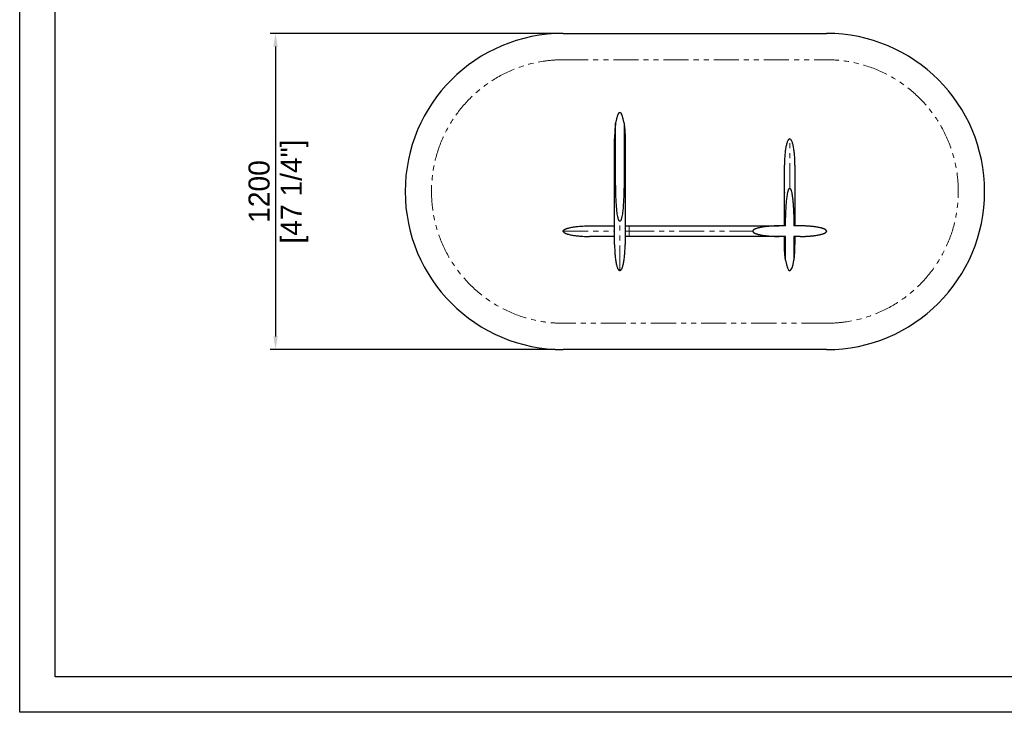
# Model space of a CAD drawing. Header units: millimetres. Extents: x -2064 to 15610, y -1415 to 32635.
# Tile 13 of 61: x -700 to 3038, y 9866 to 12494. Entities that reach past the tile are written whole.
import ezdxf

# ---------------------------------------------------------------- set-up
doc = ezdxf.new("R2010")
doc.units = ezdxf.units.MM
doc.header["$LTSCALE"] = 15
doc.header["$PDSIZE"] = -1
doc.linetypes.add('SLD-Phantom', pattern=[12.7, 6.35, -1.27, 1.27, -1.27, 1.27, -1.27])
doc.linetypes.add('SLD-Solid', pattern=[0])
doc.layers.get('Defpoints').update_dxf_attribs({"color": 124})
doc.layers.add('QUOTE', color=8, linetype='Continuous')
doc.styles.get("Standard").update_dxf_attribs({"font": 'GOTHIC.TTF'})
doc.dimstyles.new('PRODOTTI', dxfattribs={"dimtxt": 80, "dimasz": 50, "dimexe": 20, "dimexo": 30, "dimgap": 20, "dimtad": 1, "dimdec": 1, "dimzin": 12, "dimtxsty": 'Standard', "dimcen": 4, "dimclrd": 252, "dimclre": 252, "dimclrt": 252, "dimadec": 0, "dimazin": 3, "dimtfac": 1, "dimtdec": 1, "dimtmove": 0, "dimatfit": 3, "dimfxl": 1, "dimtfillclr": 134, "dimarcsym": 0})

# ---------------------------------------------------------------- blocks, each defined once
blk = doc.blocks.new('A$C30055418')
at = {"color": 8, "linetype": 'SLD-Solid', "lineweight": 25}
for p, q in [((199, 350), (199, 560)), ((231, 560), (231, 350)), ((195, 350), (195, 500)), ((235, 500), (235, 350)), ((100, 170), (195, 170)), ((235, 170), (250, 170)), ((844.1, 170), (820, 170)), ((900, 170), (875.9, 170)), ((195, 130), (100, 130)), ((250, 130), (235, 130)), ((844, 130), (820, 130)), ((840, 100), (840, 130)), ((844, 40), (844, 130)), ((900, 130), (876, 130)), ((876, 130), (876, 40)), ((880, 130), (880, 100))]:
    blk.add_line(p, q, dxfattribs=at)
at = {"color": 8, "linetype": 'SLD-Phantom', "lineweight": 18}
for p, q in [((0, 150), (195, 150)), ((235, 150), (250, 150))]:
    blk.add_line(p, q, dxfattribs=at)
at = {"color": 8, "linetype": 'SLD-Solid', "lineweight": 25}
for centre, major_axis in [((215, 500), (0, -100)), ((860, 100), (0, 100))]:
    blk.add_ellipse(centre, major_axis=major_axis, ratio=0.2, start_param=2.214297, end_param=4.068888, dxfattribs=at)
for points, knots in [([(199, 560), (198.3, 555), (197.6, 550), (196.6, 540), (196.2, 535), (195.6, 525), (195.4, 520), (195.2, 512.5), (195.1, 510), (195, 506.3), (195, 505), (195, 503.1), (195, 502.2), (195, 501.3), (195, 500.6), (195, 500.3), (195, 500)], [0, 0, 0, 0, 0.25, 0.25, 0.5, 0.5, 0.75, 0.75, 0.875, 0.875, 0.9375, 0.9375, 0.96875, 0.984375, 0.984375, 1, 1, 1, 1]), ([(231, 560), (231.7, 555), (232.4, 550), (233.4, 540), (233.8, 535), (234.4, 525), (234.6, 520), (234.8, 512.5), (234.9, 510), (235, 506.3), (235, 505), (235, 503.1), (235, 502.2), (235, 501.3), (235, 500.6), (235, 500.3), (235, 500)], [0, 0, 0, 0, 0.25, 0.25, 0.5, 0.5, 0.75, 0.75, 0.875, 0.875, 0.9375, 0.9375, 0.96875, 0.984375, 0.984375, 1, 1, 1, 1]), ([(860, 500), (858.8, 500), (857.6, 499.5), (855.7, 497.8), (855.1, 497), (853.9, 495.2), (853.3, 494.2), (852, 491.8), (851.4, 490.4), (850.2, 487.3), (849.6, 485.6), (848.5, 481.8), (847.9, 479.8), (846.9, 475.5), (846.3, 473.2), (844.9, 465.8), (844, 460.4), (842.5, 449), (841.9, 443), (840.9, 430.7), (840.6, 424.4), (840.1, 412), (840, 405.9), (840, 400)], [0, 0, 0, 0, 0.125, 0.125, 0.1875, 0.1875, 0.25, 0.25, 0.3125, 0.3125, 0.375, 0.375, 0.4375, 0.4375, 0.5, 0.5, 0.625, 0.625, 0.75, 0.75, 0.875, 0.875, 1, 1, 1, 1]), ([(880, 400), (880, 405.9), (879.9, 412), (879.4, 424.4), (879.1, 430.7), (878.1, 443), (877.5, 449), (876, 460.4), (875.1, 465.8), (873.7, 473.2), (873.1, 475.5), (872.1, 479.8), (871.5, 481.8), (870.4, 485.6), (869.8, 487.3), (868.6, 490.4), (868, 491.8), (866.7, 494.2), (866.1, 495.2), (864.9, 497), (864.3, 497.8), (862.4, 499.5), (861.2, 500), (860, 500)], [0, 0, 0, 0, 0.125, 0.125, 0.25, 0.25, 0.375, 0.375, 0.5, 0.5, 0.5625, 0.5625, 0.625, 0.625, 0.6875, 0.6875, 0.75, 0.75, 0.8125, 0.8125, 0.875, 0.875, 1, 1, 1, 1]), ([(840, 170), (840, 170.5), (840, 171.6), (840, 173.2), (840, 174.8), (840, 176.4), (840, 178), (840, 179.6), (840, 181.2), (840, 182.8), (840, 184.4), (840, 186), (840, 187.6), (840, 189.2), (840, 190.8), (840, 192.4), (840, 194), (840, 195.6), (840, 197.2), (840, 202.3), (840, 210.8), (840, 222.6), (840, 234.3), (840, 245.7), (840, 256.9), (840, 267.9), (840, 278.5), (840, 292.4), (840, 308.9), (840, 327.1), (840, 343.6), (840, 355.7), (840, 364.5), (840, 370.6), (840, 376.1), (840, 381.1), (840, 385.5), (840, 389.3), (840, 392.6), (840, 394.6), (840, 395.8), (840, 396.3), (840, 396.8), (840, 397.3), (840, 397.7), (840, 398.1), (840, 398.5), (840, 398.8), (840, 399.1), (840, 399.3), (840, 399.5), (840, 399.7), (840, 399.8), (840, 399.9), (840, 400), (840, 400), (840, 400)], [0, 0, 0, 0, 0.004321, 0.008642, 0.012964, 0.017287, 0.021611, 0.025937, 0.030264, 0.034592, 0.038923, 0.043255, 0.04759, 0.051927, 0.056266, 0.060608, 0.064954, 0.069302, 0.073654, 0.078009, 0.111053, 0.143968, 0.176832, 0.209726, 0.242616, 0.27548, 0.308398, 0.34145, 0.407395, 0.473133, 0.538868, 0.604817, 0.637865, 0.670782, 0.703647, 0.736541, 0.769431, 0.802295, 0.835211, 0.868258, 0.876538, 0.884805, 0.893062, 0.90131, 0.909549, 0.917781, 0.926008, 0.934231, 0.94245, 0.950667, 0.958884, 0.967101, 0.97532, 0.983542, 0.991768, 1, 1, 1, 1]), ([(880, 400), (880, 400), (880, 400), (880, 400), (880, 400), (880, 399.9), (880, 399.9), (880, 399.8), (880, 399.8), (880, 399.7), (880, 399.6), (880, 399.5), (880, 399.4), (880, 399.3), (880, 399.2), (880, 399), (880, 398.9), (880, 398.7), (880, 398.6), (880, 398.4), (880, 398.2), (880, 398), (880, 397.8), (880, 397.6), (880, 397.3), (880, 397.1), (880, 396.9), (880, 396.6), (880, 396.3), (880, 396.1), (880, 395.8), (880, 395.5), (880, 394.5), (880, 392.6), (880, 389.3), (880, 385.5), (880, 381.1), (880, 376.1), (880, 370.6), (880, 364.5), (880, 355.7), (880, 343.6), (880, 327.1), (880, 308.9), (880, 292.4), (880, 278.5), (880, 267.9), (880, 256.9), (880, 245.7), (880, 234.3), (880, 222.6), (880, 210.8), (880, 201.8), (880, 195.9), (880, 193), (880, 190.2), (880, 187.3), (880, 184.4), (880, 181.5), (880, 178.7), (880, 175.8), (880, 172.9), (880, 171), (880, 170)], [0, 0, 0, 0, 0.004249, 0.008497, 0.012743, 0.016988, 0.021232, 0.025475, 0.029717, 0.033958, 0.038199, 0.04244, 0.046681, 0.050922, 0.055163, 0.059404, 0.063646, 0.067889, 0.072133, 0.076378, 0.080624, 0.084872, 0.089121, 0.093373, 0.097626, 0.101881, 0.106139, 0.110399, 0.114661, 0.118927, 0.123196, 0.127467, 0.131742, 0.164787, 0.197702, 0.230566, 0.26346, 0.29635, 0.329214, 0.362132, 0.395183, 0.461129, 0.526867, 0.592601, 0.658551, 0.691599, 0.724516, 0.757381, 0.790274, 0.823165, 0.856028, 0.888944, 0.921992, 0.929828, 0.937654, 0.94547, 0.953277, 0.961077, 0.96887, 0.976658, 0.984442, 0.992222, 1, 1, 1, 1]), ([(195, 100), (195, 100), (195, 100), (195, 100), (195, 100), (195, 100.1), (195, 100.1), (195, 100.2), (195, 100.2), (195, 100.3), (195, 100.4), (195, 100.5), (195, 100.6), (195, 100.7), (195, 100.8), (195, 101), (195, 101.1), (195, 101.3), (195, 101.4), (195, 101.6), (195, 101.8), (195, 102), (195, 102.2), (195, 102.4), (195, 102.7), (195, 102.9), (195, 103.1), (195, 103.4), (195, 103.7), (195, 103.9), (195, 104.2), (195, 104.5), (195, 105.5), (195, 107.4), (195, 110.7), (195, 114.5), (195, 118.9), (195, 123.9), (195, 129.4), (195, 135.5), (195, 144.2), (195, 156.4), (195, 172.9), (195, 191.1), (195, 207.6), (195, 221.5), (195, 232.1), (195, 243.1), (195, 254.3), (195, 265.7), (195, 277.4), (195, 289.2), (195, 298.2), (195, 304.3), (195, 307.3), (195, 310.3), (195, 313.4), (195, 316.4), (195, 319.4), (195, 322.5), (195, 325.5), (195, 328.6), (195, 331.6), (195, 334.7), (195, 337.7), (195, 340.8), (195, 343.9), (195, 346.9), (195, 349), (195, 350)], [0, 0, 0, 0, 0.004033, 0.008064, 0.012093, 0.016122, 0.020149, 0.024176, 0.028201, 0.032227, 0.036251, 0.040276, 0.0443, 0.048325, 0.05235, 0.056375, 0.060401, 0.064427, 0.068455, 0.072483, 0.076513, 0.080544, 0.084577, 0.088611, 0.092647, 0.096686, 0.100726, 0.104769, 0.108814, 0.112863, 0.116913, 0.120967, 0.125024, 0.156384, 0.18762, 0.218809, 0.250025, 0.281238, 0.312426, 0.343666, 0.375032, 0.437614, 0.5, 0.562383, 0.624969, 0.656332, 0.68757, 0.71876, 0.749975, 0.781189, 0.812377, 0.843614, 0.874976, 0.882833, 0.890679, 0.898515, 0.906342, 0.914161, 0.921974, 0.929781, 0.937584, 0.945385, 0.953183, 0.96098, 0.968778, 0.976578, 0.984381, 0.992188, 1, 1, 1, 1]), ([(215, 187.5), (214.8, 187.5), (214.6, 187.6), (214.1, 187.7), (214, 187.8), (213.6, 188.1), (213.4, 188.2), (213.1, 188.5), (213, 188.7), (212.5, 189.2), (212.3, 189.5), (211.8, 190.3), (211.6, 190.7), (211, 191.8), (210.7, 192.6), (210.1, 194.2), (209.8, 195), (209, 197.5), (208.6, 199.2), (207.8, 202.5), (207.4, 204.2), (206.4, 209.3), (205.9, 212.7), (204.9, 219.5), (204.5, 222.9), (203.7, 229.8), (203.3, 233.2), (202.7, 240), (202.4, 243.5), (201.7, 253.8), (201.2, 260.6), (200.5, 274.3), (200.2, 281.2), (199.8, 295), (199.6, 301.8), (199.1, 322.5), (199, 336.2), (199, 350)], [0, 0, 0, 0, 0.003906, 0.003906, 0.007813, 0.007813, 0.011719, 0.011719, 0.015625, 0.015625, 0.023438, 0.023438, 0.03125, 0.03125, 0.046875, 0.046875, 0.0625, 0.0625, 0.09375, 0.09375, 0.125, 0.125, 0.1875, 0.1875, 0.25, 0.25, 0.3125, 0.3125, 0.375, 0.375, 0.5, 0.5, 0.625, 0.625, 0.75, 0.75, 1, 1, 1, 1]), ([(231, 350), (231, 336.2), (230.9, 322.5), (230.4, 301.8), (230.2, 294.9), (229.8, 281.2), (229.5, 274.3), (228.8, 260.6), (228.3, 253.7), (227.6, 243.4), (227.3, 240), (226.7, 233.1), (226.3, 229.7), (225.5, 222.8), (225.1, 219.4), (224.1, 212.6), (223.6, 209.2), (222.6, 204.1), (222.2, 202.4), (221.4, 199.1), (220.9, 197.4), (220.2, 195), (219.9, 194.2), (219.3, 192.5), (218.9, 191.8), (218.4, 190.6), (218.1, 190.2), (217.7, 189.5), (217.4, 189.1), (216.9, 188.5), (216.6, 188.2), (216, 187.8), (215.8, 187.7), (215.4, 187.6), (215.2, 187.5), (215, 187.5)], [0, 0, 0, 0, 0.25, 0.25, 0.375, 0.375, 0.5, 0.5, 0.625, 0.625, 0.6875, 0.6875, 0.75, 0.75, 0.8125, 0.8125, 0.875, 0.875, 0.90625, 0.90625, 0.9375, 0.9375, 0.953125, 0.953125, 0.96875, 0.96875, 0.976563, 0.976563, 0.984375, 0.984375, 0.992188, 0.992188, 0.996094, 0.996094, 1, 1, 1, 1]), ([(235, 350), (235, 349.5), (235, 348.4), (235, 346.8), (235, 345.3), (235, 343.7), (235, 342.1), (235, 340.5), (235, 338.9), (235, 337.4), (235, 335.8), (235, 334.2), (235, 332.6), (235, 331), (235, 329.5), (235, 327.9), (235, 326.3), (235, 324.7), (235, 323.2), (235, 321.6), (235, 320), (235, 318.5), (235, 316.9), (235, 315.3), (235, 313.8), (235, 312.2), (235, 310.6), (235, 309.1), (235, 307.5), (235, 305.9), (235, 304.4), (235, 302.8), (235, 297.7), (235, 289.2), (235, 277.4), (235, 265.7), (235, 254.3), (235, 243.1), (235, 232.1), (235, 221.5), (235, 207.6), (235, 191.1), (235, 172.9), (235, 156.4), (235, 144.2), (235, 135.5), (235, 129.4), (235, 123.9), (235, 118.9), (235, 114.5), (235, 110.7), (235, 107.4), (235, 105.4), (235, 104.2), (235, 103.7), (235, 103.2), (235, 102.7), (235, 102.3), (235, 101.9), (235, 101.5), (235, 101.2), (235, 100.9), (235, 100.7), (235, 100.5), (235, 100.3), (235, 100.2), (235, 100.1), (235, 100), (235, 100), (235, 100)], [0, 0, 0, 0, 0.004033, 0.008064, 0.012093, 0.016122, 0.020149, 0.024176, 0.028201, 0.032227, 0.036251, 0.040276, 0.0443, 0.048325, 0.05235, 0.056375, 0.060401, 0.064427, 0.068455, 0.072483, 0.076513, 0.080544, 0.084577, 0.088611, 0.092647, 0.096686, 0.100726, 0.104769, 0.108814, 0.112863, 0.116913, 0.120967, 0.125024, 0.156384, 0.18762, 0.218809, 0.250025, 0.281238, 0.312426, 0.343666, 0.375032, 0.437614, 0.5, 0.562383, 0.624969, 0.656332, 0.68757, 0.71876, 0.749975, 0.781189, 0.812377, 0.843614, 0.874976, 0.882833, 0.890679, 0.898515, 0.906342, 0.914161, 0.921974, 0.929781, 0.937584, 0.945385, 0.953183, 0.96098, 0.968778, 0.976578, 0.984381, 0.992188, 1, 1, 1, 1]), ([(844.1, 170), (844.2, 182.1), (844.4, 194.2), (845, 212.3), (845.2, 218.4), (845.8, 230.5), (846.1, 236.5), (846.8, 248.6), (847.3, 254.6), (848, 263.7), (848.3, 266.7), (849, 272.7), (849.3, 275.7), (850.1, 281.7), (850.5, 284.7), (851.4, 290.7), (852, 293.7), (852.9, 298.1), (853.3, 299.6), (854, 302.5), (854.5, 304), (855.2, 306.1), (855.5, 306.8), (856.1, 308.2), (856.4, 308.9), (856.9, 309.9), (857.1, 310.2), (857.6, 310.8), (857.8, 311.1), (858.3, 311.7), (858.6, 312), (859.1, 312.2), (859.3, 312.3), (859.6, 312.4), (859.8, 312.5), (860, 312.5)], [0, 0, 0, 0, 0.25, 0.25, 0.375, 0.375, 0.5, 0.5, 0.625, 0.625, 0.6875, 0.6875, 0.75, 0.75, 0.8125, 0.8125, 0.875, 0.875, 0.90625, 0.90625, 0.9375, 0.9375, 0.953125, 0.953125, 0.96875, 0.96875, 0.976563, 0.976563, 0.984375, 0.984375, 0.992188, 0.992188, 0.996094, 0.996094, 1, 1, 1, 1]), ([(860, 312.5), (860.2, 312.5), (860.4, 312.4), (860.8, 312.3), (860.9, 312.2), (861.3, 312), (861.4, 311.9), (861.7, 311.7), (861.8, 311.5), (862.2, 311.1), (862.5, 310.8), (862.9, 310.2), (863.1, 309.8), (863.7, 308.8), (864, 308.2), (864.6, 306.8), (864.8, 306), (865.6, 303.9), (866, 302.4), (866.7, 299.5), (867.1, 298), (868, 293.6), (868.6, 290.6), (869.5, 284.6), (869.9, 281.6), (870.7, 275.6), (871.1, 272.6), (871.7, 266.6), (872, 263.6), (872.8, 254.6), (873.2, 248.5), (873.9, 236.5), (874.2, 230.4), (874.8, 218.4), (875, 212.3), (875.6, 194.2), (875.8, 182.1), (875.9, 170)], [0, 0, 0, 0, 0.003906, 0.003906, 0.007813, 0.007813, 0.011719, 0.011719, 0.015625, 0.015625, 0.023438, 0.023438, 0.03125, 0.03125, 0.046875, 0.046875, 0.0625, 0.0625, 0.09375, 0.09375, 0.125, 0.125, 0.1875, 0.1875, 0.25, 0.25, 0.3125, 0.3125, 0.375, 0.375, 0.5, 0.5, 0.625, 0.625, 0.75, 0.75, 1, 1, 1, 1]), ([(0, 150), (0, 150.4), (0.1, 150.8), (0.3, 151.5), (0.4, 151.8), (0.6, 152.3), (0.7, 152.4), (0.9, 152.7), (1, 152.8), (1.3, 153.2), (1.5, 153.5), (1.9, 153.9), (2.2, 154.2), (2.6, 154.6), (2.9, 154.8), (3.6, 155.3), (4.1, 155.6), (5.5, 156.6), (6.5, 157.1), (8, 157.9), (8.6, 158.1), (9.6, 158.5), (10.1, 158.8), (11.6, 159.4), (12.7, 159.8), (14.8, 160.5), (15.8, 160.8), (18.9, 161.7), (21, 162.3), (25.3, 163.3), (27.4, 163.8), (31.6, 164.6), (33.7, 165), (40.1, 166.1), (44.4, 166.7), (52.9, 167.7), (57.2, 168.1), (65.7, 168.8), (70, 169.1), (78.6, 169.6), (82.9, 169.7), (89.3, 169.9), (91.4, 169.9), (94.6, 170), (96.3, 170), (98.1, 170), (98.9, 170), (99.5, 170), (99.7, 170), (100, 170)], [0, 0, 0, 0, 0.007812, 0.007812, 0.015625, 0.015625, 0.019531, 0.019531, 0.023437, 0.023437, 0.03125, 0.03125, 0.039062, 0.039062, 0.046875, 0.046875, 0.0625, 0.0625, 0.09375, 0.09375, 0.109375, 0.109375, 0.125, 0.125, 0.15625, 0.15625, 0.1875, 0.1875, 0.25, 0.25, 0.3125, 0.3125, 0.375, 0.375, 0.5, 0.5, 0.625, 0.625, 0.75, 0.75, 0.875, 0.875, 0.9375, 0.9375, 0.96875, 0.984375, 0.992187, 0.992187, 1, 1, 1, 1]), ([(0, 150), (0, 149.6), (0.1, 149.2), (0.3, 148.5), (0.4, 148.2), (0.6, 147.7), (0.7, 147.6), (0.9, 147.3), (1, 147.2), (1.3, 146.8), (1.5, 146.5), (1.9, 146.1), (2.2, 145.9), (2.6, 145.4), (2.8, 145.3), (3.6, 144.7), (4, 144.4), (5.5, 143.4), (6.5, 142.9), (8.5, 141.9), (9.5, 141.5), (11.6, 140.6), (12.6, 140.3), (14.7, 139.5), (15.8, 139.2), (18.9, 138.3), (21, 137.7), (25.2, 136.7), (27.4, 136.2), (31.6, 135.4), (33.7, 135), (40.1, 133.9), (44.4, 133.4), (52.9, 132.3), (57.2, 131.9), (65.7, 131.2), (70, 130.9), (78.6, 130.4), (82.9, 130.3), (89.3, 130.1), (91.4, 130.1), (94.6, 130), (96.3, 130), (98.1, 130), (98.9, 130), (99.5, 130), (99.7, 130), (100, 130)], [0, 0, 0, 0, 0.007813, 0.007813, 0.015625, 0.015625, 0.019531, 0.019531, 0.023438, 0.023438, 0.03125, 0.03125, 0.039063, 0.039063, 0.046875, 0.046875, 0.0625, 0.0625, 0.09375, 0.09375, 0.125, 0.125, 0.15625, 0.15625, 0.1875, 0.1875, 0.25, 0.25, 0.3125, 0.3125, 0.375, 0.375, 0.5, 0.5, 0.625, 0.625, 0.75, 0.75, 0.875, 0.875, 0.9375, 0.9375, 0.96875, 0.984375, 0.992188, 0.992188, 1, 1, 1, 1]), ([(250, 170), (250.8, 170), (252.4, 170), (254.9, 170), (257.3, 170), (259.8, 170), (262.2, 170), (264.6, 170), (267.1, 170), (269.5, 170), (271.9, 170), (274.4, 170), (276.8, 170), (279.2, 170), (281.6, 170), (284.1, 170), (286.5, 170), (288.9, 170), (291.3, 170), (293.8, 170), (296.2, 170), (298.6, 170), (301, 170), (303.5, 170), (305.9, 170), (308.3, 170), (310.7, 170), (313.1, 170), (315.5, 170), (317.9, 170), (320.4, 170), (322.8, 170), (325.2, 170), (327.6, 170), (330, 170), (332.4, 170), (334.8, 170), (337.2, 170), (339.6, 170), (342, 170), (344.4, 170), (346.8, 170), (349.2, 170), (351.6, 170), (354, 170), (356.4, 170), (358.8, 170), (369.6, 170), (388.6, 170), (415.5, 170), (442.1, 170), (468.2, 170), (493.8, 170), (518.8, 170), (543.1, 170), (569.4, 170), (597.2, 170), (626.1, 170), (653.3, 170), (678.9, 170), (702.5, 170), (722.5, 170), (739.1, 170), (752.9, 170), (765.5, 170), (776.8, 170), (786.9, 170), (795.7, 170), (803.1, 170), (807.6, 170), (809.9, 170), (810.8, 170), (811.6, 170), (812.4, 170), (813.1, 170), (813.8, 170), (814.5, 170), (815.1, 170), (815.7, 170), (816.3, 170), (816.8, 170), (817.3, 170), (817.7, 170), (818.1, 170), (818.5, 170), (818.8, 170), (819.1, 170), (819.3, 170), (819.5, 170), (819.7, 170), (819.8, 170), (819.9, 170), (820, 170), (820, 170), (820, 170)], [0, 0, 0, 0, 0.0027258, 0.0054505, 0.0081742, 0.0108969, 0.0136186, 0.0163395, 0.0190595, 0.0217787, 0.0244972, 0.0272149, 0.0299321, 0.0326486, 0.0353646, 0.0380801, 0.0407952, 0.0435098, 0.0462241, 0.0489381, 0.0516519, 0.0543655, 0.0570789, 0.0597922, 0.0625055, 0.0652188, 0.0679321, 0.0706455, 0.0733591, 0.0760729, 0.0787869, 0.0815012, 0.0842159, 0.086931, 0.0896465, 0.0923626, 0.0950791, 0.0977963, 0.1005141, 0.1032327, 0.1059519, 0.108672, 0.1113929, 0.1141147, 0.1168374, 0.1195612, 0.1222859, 0.1250118, 0.1562988, 0.1875107, 0.2187229, 0.2500112, 0.2812982, 0.31251, 0.3437223, 0.3750105, 0.4167028, 0.4583063, 0.5000001, 0.5416924, 0.5832959, 0.6249897, 0.6562767, 0.6874886, 0.7187008, 0.7499891, 0.7812761, 0.8124879, 0.8437002, 0.8749884, 0.8802119, 0.8854316, 0.8906477, 0.8958608, 0.901071, 0.9062788, 0.9114845, 0.9166884, 0.921891, 0.9270925, 0.9322933, 0.9374938, 0.9426943, 0.9478951, 0.9530967, 0.9582993, 0.9635033, 0.968709, 0.9739169, 0.9791272, 0.9843403, 0.9895566, 0.9947764, 1, 1, 1, 1]), ([(820, 170), (819.2, 170), (817.7, 170), (815.3, 170), (813, 170), (810.7, 169.9), (808.4, 169.9), (806.1, 169.8), (803.9, 169.7), (801.6, 169.7), (799.4, 169.6), (797.2, 169.5), (795, 169.4), (792.8, 169.3), (790.6, 169.1), (788.4, 169), (786.3, 168.8), (784.2, 168.7), (782, 168.5), (779.9, 168.3), (777.8, 168.1), (775.8, 167.9), (773.7, 167.7), (771.7, 167.5), (769.6, 167.3), (765.9, 166.8), (760.6, 166.1), (753.8, 165), (747.6, 163.8), (742.5, 162.7), (738.3, 161.6), (735, 160.6), (732, 159.5), (729.9, 158.7), (728.5, 158.1), (727.7, 157.7), (726.9, 157.3), (726.2, 157), (725.6, 156.6), (724.9, 156.2), (724.3, 155.8), (723.8, 155.5), (723.2, 155.1), (722.8, 154.7), (722.3, 154.3), (721.9, 153.9), (721.6, 153.6), (721.2, 153.2), (720.9, 152.8), (720.7, 152.4), (720.5, 152), (720.3, 151.6), (720.2, 151.2), (720.1, 150.8), (720, 150.4), (720, 150.1), (720, 150)], [0, 0, 0, 0, 0.0223657, 0.0445934, 0.0666835, 0.0886365, 0.1104528, 0.132133, 0.1536774, 0.1750866, 0.196361, 0.2175012, 0.2385077, 0.2593809, 0.2801215, 0.3007299, 0.3212067, 0.3415525, 0.3617678, 0.3818533, 0.4018094, 0.4216369, 0.4413364, 0.4609085, 0.4803537, 0.4996729, 0.5689275, 0.6336269, 0.6938228, 0.7495796, 0.784813, 0.8173788, 0.8473198, 0.8746908, 0.883279, 0.8915412, 0.8994808, 0.9071018, 0.9144085, 0.921406, 0.9280998, 0.9344966, 0.9406038, 0.94643, 0.951985, 0.9572801, 0.9623286, 0.9671456, 0.9717486, 0.9761574, 0.980395, 0.9844868, 0.9884612, 0.9923493, 0.9961841, 1, 1, 1, 1]), ([(720, 150), (720, 149.9), (720, 149.8), (720, 149.6), (720, 149.4), (720.1, 149.2), (720.1, 149), (720.2, 148.8), (720.2, 148.7), (720.3, 148.5), (720.4, 148.3), (720.4, 148.1), (720.5, 147.9), (720.6, 147.7), (720.8, 147.5), (720.9, 147.3), (721, 147.1), (721.1, 147), (721.3, 146.8), (721.4, 146.6), (721.6, 146.4), (721.8, 146.2), (722, 146), (722.1, 145.8), (722.3, 145.7), (722.6, 145.5), (722.8, 145.3), (723, 145.1), (723.2, 144.9), (723.5, 144.7), (723.7, 144.6), (724, 144.4), (724.3, 144.2), (724.5, 144), (724.8, 143.8), (725.1, 143.7), (725.4, 143.5), (725.8, 143.3), (726.1, 143.1), (726.4, 142.9), (726.8, 142.8), (727.1, 142.6), (727.5, 142.4), (727.8, 142.2), (728.2, 142.1), (728.6, 141.9), (729, 141.7), (730, 141.3), (731.6, 140.6), (733.9, 139.8), (736.4, 139), (739.1, 138.2), (742.8, 137.3), (747.8, 136.1), (753.9, 134.9), (760.6, 133.9), (766.6, 133.1), (771.7, 132.5), (775.8, 132), (780, 131.7), (784.2, 131.3), (788.5, 131), (792.8, 130.7), (797.2, 130.5), (801.6, 130.3), (806.2, 130.2), (810.7, 130.1), (815.3, 130), (818.4, 130), (820, 130)], [0, 0, 0, 0, 0.001836, 0.003672, 0.005512, 0.00736, 0.00922, 0.011096, 0.01299, 0.014907, 0.01685, 0.018823, 0.020828, 0.022869, 0.024948, 0.027068, 0.029232, 0.031441, 0.033699, 0.036007, 0.038367, 0.040782, 0.043252, 0.04578, 0.048366, 0.051013, 0.053721, 0.056492, 0.059327, 0.062227, 0.065194, 0.068226, 0.071327, 0.074497, 0.077735, 0.081044, 0.084423, 0.087874, 0.091397, 0.094992, 0.09866, 0.102402, 0.106218, 0.110108, 0.114072, 0.118112, 0.122228, 0.126419, 0.148165, 0.171547, 0.196596, 0.223335, 0.251784, 0.307372, 0.367357, 0.431803, 0.50076, 0.539494, 0.578734, 0.618485, 0.658752, 0.69954, 0.740854, 0.782697, 0.825074, 0.867989, 0.911446, 0.955448, 1, 1, 1, 1]), ([(1000, 150), (1000, 150.1), (1000, 150.2), (1000, 150.4), (1000, 150.6), (999.9, 150.8), (999.9, 151), (999.8, 151.2), (999.8, 151.3), (999.7, 151.5), (999.6, 151.7), (999.6, 151.9), (999.5, 152.1), (999.4, 152.3), (999.2, 152.5), (999.1, 152.7), (999, 152.9), (998.9, 153), (998.7, 153.2), (998.6, 153.4), (998.4, 153.6), (998.2, 153.8), (998, 154), (997.9, 154.2), (997.7, 154.3), (997.4, 154.5), (997.2, 154.7), (997, 154.9), (996.8, 155.1), (996.5, 155.3), (996.3, 155.4), (996, 155.6), (995.7, 155.8), (995.5, 156), (995.2, 156.2), (994.9, 156.3), (994.6, 156.5), (994.2, 156.7), (993.9, 156.9), (993.6, 157.1), (993.2, 157.2), (992.9, 157.4), (992.5, 157.6), (992.2, 157.8), (991.8, 157.9), (991.4, 158.1), (991, 158.3), (990, 158.7), (988.4, 159.4), (986.1, 160.2), (983.6, 161), (980.9, 161.8), (977.2, 162.7), (972.2, 163.9), (966.1, 165.1), (959.4, 166.1), (953.4, 166.9), (948.3, 167.5), (944.2, 168), (940, 168.3), (935.8, 168.7), (931.5, 169), (927.2, 169.3), (922.8, 169.5), (918.4, 169.7), (913.8, 169.8), (909.3, 169.9), (904.7, 170), (901.6, 170), (900, 170)], [0, 0, 0, 0, 0.001836, 0.0036722, 0.0055124, 0.0073605, 0.0092203, 0.0110957, 0.0129901, 0.0149072, 0.0168505, 0.0188231, 0.0208282, 0.0228689, 0.0249479, 0.027068, 0.0292316, 0.0314412, 0.033699, 0.0360071, 0.0383674, 0.0407818, 0.043252, 0.0457795, 0.048366, 0.0510128, 0.0537211, 0.0564923, 0.0593274, 0.0622275, 0.0651935, 0.0682265, 0.0713272, 0.0744966, 0.0777352, 0.0810439, 0.0844234, 0.0878742, 0.0913969, 0.094992, 0.0986602, 0.1024019, 0.1062175, 0.1101075, 0.1140723, 0.1181123, 0.1222278, 0.1264192, 0.1481653, 0.1715474, 0.1965958, 0.2233345, 0.2517838, 0.3073718, 0.3673571, 0.4318029, 0.5007601, 0.5394939, 0.5787338, 0.6184849, 0.6587521, 0.6995402, 0.7408537, 0.7826969, 0.825074, 0.867989, 0.9114459, 0.9554483, 1, 1, 1, 1]), ([(900, 130), (900.8, 130), (902.3, 130), (904.7, 130), (907, 130), (909.3, 130.1), (911.6, 130.1), (913.9, 130.2), (916.1, 130.3), (918.4, 130.3), (920.6, 130.4), (922.8, 130.5), (925, 130.6), (927.2, 130.7), (929.4, 130.9), (931.6, 131), (933.7, 131.2), (935.8, 131.3), (938, 131.5), (940.1, 131.7), (942.2, 131.9), (944.2, 132.1), (946.3, 132.3), (948.3, 132.5), (950.4, 132.7), (954.1, 133.2), (959.4, 133.9), (966.2, 135), (972.4, 136.2), (977.5, 137.3), (981.7, 138.5), (985, 139.4), (988, 140.5), (990.1, 141.3), (991.5, 141.9), (992.3, 142.3), (993.1, 142.7), (993.8, 143), (994.4, 143.4), (995.1, 143.8), (995.7, 144.2), (996.2, 144.5), (996.8, 144.9), (997.2, 145.3), (997.7, 145.7), (998.1, 146.1), (998.4, 146.4), (998.8, 146.8), (999.1, 147.2), (999.3, 147.6), (999.5, 148), (999.7, 148.4), (999.8, 148.8), (999.9, 149.2), (1000, 149.6), (1000, 149.9), (1000, 150)], [0, 0, 0, 0, 0.022368, 0.044598, 0.066691, 0.088646, 0.110465, 0.132147, 0.153694, 0.175105, 0.196381, 0.217524, 0.238532, 0.259407, 0.28015, 0.30076, 0.321239, 0.341586, 0.361803, 0.381891, 0.401848, 0.421678, 0.441379, 0.460952, 0.480399, 0.49972, 0.568982, 0.633687, 0.693888, 0.749647, 0.784872, 0.81743, 0.847364, 0.874729, 0.883314, 0.891573, 0.89951, 0.907128, 0.914432, 0.921428, 0.928119, 0.934514, 0.940619, 0.946444, 0.951997, 0.95729, 0.962337, 0.967153, 0.971755, 0.976163, 0.980399, 0.98449, 0.988464, 0.992351, 0.996185, 1, 1, 1, 1]), ([(820, 130), (820, 130), (820, 130), (820, 130), (820, 130), (819.9, 130), (819.9, 130), (819.8, 130), (819.7, 130), (819.7, 130), (819.6, 130), (819.5, 130), (819.4, 130), (819.3, 130), (819.1, 130), (819, 130), (818.8, 130), (818.7, 130), (818.5, 130), (818.3, 130), (818.1, 130), (817.9, 130), (817.7, 130), (817.5, 130), (817.3, 130), (817, 130), (816.8, 130), (816.5, 130), (816.2, 130), (815.9, 130), (815.6, 130), (815.3, 130), (815, 130), (814.7, 130), (814.4, 130), (814, 130), (813.7, 130), (813.3, 130), (812.9, 130), (812.5, 130), (812.1, 130), (811.7, 130), (811.3, 130), (810.9, 130), (810.4, 130), (810, 130), (809.5, 130), (807.4, 130), (803.1, 130), (795.7, 130), (786.9, 130), (776.8, 130), (765.5, 130), (752.9, 130), (739.1, 130), (722.5, 130), (702.5, 130), (678.9, 130), (653.3, 130), (626.1, 130), (597.2, 130), (569.4, 130), (543.1, 130), (518.8, 130), (493.8, 130), (468.2, 130), (442.1, 130), (415.5, 130), (388.6, 130), (368.8, 130), (356.6, 130), (352, 130), (347.4, 130), (342.8, 130), (338.2, 130), (333.6, 130), (329, 130), (324.4, 130), (319.8, 130), (315.1, 130), (310.5, 130), (305.9, 130), (301.2, 130), (296.6, 130), (292, 130), (287.3, 130), (282.7, 130), (278, 130), (273.3, 130), (268.7, 130), (264, 130), (259.3, 130), (254.7, 130), (251.6, 130), (250, 130)], [0, 0, 0, 0, 0.0027258, 0.0054505, 0.0081742, 0.0108969, 0.0136186, 0.0163395, 0.0190595, 0.0217787, 0.0244972, 0.0272149, 0.0299321, 0.0326486, 0.0353646, 0.0380801, 0.0407952, 0.0435098, 0.0462241, 0.0489381, 0.0516519, 0.0543655, 0.0570789, 0.0597922, 0.0625055, 0.0652188, 0.0679321, 0.0706455, 0.0733591, 0.0760729, 0.0787869, 0.0815012, 0.0842159, 0.086931, 0.0896465, 0.0923626, 0.0950791, 0.0977963, 0.1005141, 0.1032327, 0.1059519, 0.108672, 0.1113929, 0.1141147, 0.1168374, 0.1195612, 0.1222859, 0.1250118, 0.1562988, 0.1875107, 0.2187229, 0.2500112, 0.2812982, 0.31251, 0.3437223, 0.3750105, 0.4167028, 0.4583063, 0.5000001, 0.5416924, 0.5832959, 0.6249897, 0.6562767, 0.6874886, 0.7187008, 0.7499891, 0.7812761, 0.8124879, 0.8437002, 0.8749884, 0.8802119, 0.8854316, 0.8906477, 0.8958608, 0.901071, 0.9062788, 0.9114845, 0.9166884, 0.921891, 0.9270925, 0.9322933, 0.9374938, 0.9426943, 0.9478951, 0.9530967, 0.9582993, 0.9635033, 0.968709, 0.9739169, 0.9791272, 0.9843403, 0.9895566, 0.9947764, 1, 1, 1, 1]), ([(195, 100), (195, 94.1), (195.1, 88), (195.6, 75.6), (195.9, 69.3), (196.9, 57), (197.5, 51), (199, 39.6), (199.9, 34.2), (201.3, 26.8), (201.9, 24.5), (202.9, 20.2), (203.5, 18.2), (204.6, 14.4), (205.2, 12.7), (206.4, 9.6), (207, 8.2), (208.3, 5.8), (208.9, 4.8), (210.1, 3), (210.7, 2.2), (212.6, 0.5), (213.8, 0), (215, 0)], [0, 0, 0, 0, 0.125, 0.125, 0.25, 0.25, 0.375, 0.375, 0.5, 0.5, 0.5625, 0.5625, 0.625, 0.625, 0.6875, 0.6875, 0.75, 0.75, 0.8125, 0.8125, 0.875, 0.875, 1, 1, 1, 1]), ([(215, 0), (216.2, 0), (217.4, 0.5), (219.3, 2.2), (219.9, 3), (221.1, 4.8), (221.7, 5.8), (223, 8.2), (223.6, 9.6), (224.8, 12.7), (225.4, 14.4), (226.5, 18.2), (227.1, 20.2), (228.1, 24.5), (228.7, 26.8), (230.1, 34.2), (231, 39.6), (232.5, 51), (233.1, 57), (234.1, 69.3), (234.4, 75.6), (234.9, 88), (235, 94.1), (235, 100)], [0, 0, 0, 0, 0.125, 0.125, 0.1875, 0.1875, 0.25, 0.25, 0.3125, 0.3125, 0.375, 0.375, 0.4375, 0.4375, 0.5, 0.5, 0.625, 0.625, 0.75, 0.75, 0.875, 0.875, 1, 1, 1, 1]), ([(844, 40), (843.3, 45), (842.6, 50), (841.6, 60), (841.2, 65), (840.6, 75), (840.4, 80), (840.2, 87.5), (840.1, 90), (840, 93.7), (840, 95), (840, 96.9), (840, 97.8), (840, 98.7), (840, 99.4), (840, 99.7), (840, 100)], [0, 0, 0, 0, 0.25, 0.25, 0.5, 0.5, 0.75, 0.75, 0.875, 0.875, 0.9375, 0.9375, 0.96875, 0.984375, 0.984375, 1, 1, 1, 1]), ([(876, 40), (876.7, 45), (877.4, 50), (878.4, 60), (878.8, 65), (879.4, 75), (879.6, 80), (879.8, 87.5), (879.9, 90), (880, 93.7), (880, 95), (880, 96.9), (880, 97.8), (880, 98.7), (880, 99.4), (880, 99.7), (880, 100)], [0, 0, 0, 0, 0.25, 0.25, 0.5, 0.5, 0.75, 0.75, 0.875, 0.875, 0.9375, 0.9375, 0.96875, 0.984375, 0.984375, 1, 1, 1, 1])]:
    blk.add_open_spline(points, degree=3, knots=knots, dxfattribs=at)
at = {"color": 8, "linetype": 'SLD-Phantom', "lineweight": 18}
for points, knots in [([(860, 312.5), (860, 340.6), (860, 366.7), (860, 401.3), (860, 412.2), (860, 432.1), (860, 450.4), (860, 465), (860, 477.6), (860, 482.9), (860, 495.6), (860, 500), (860, 500)], [0, 0, 0, 0, 0.25, 0.25, 0.375, 0.375, 0.5, 0.625, 0.625, 0.75, 0.75, 1, 1, 1, 1]), ([(195, 350), (195, 350), (195.1, 350), (195.4, 350), (195.6, 350), (196.3, 350), (196.7, 350), (197.7, 350), (198.3, 350), (199, 350)], [0, 0, 0, 0, 0.25, 0.25, 0.5, 0.5, 0.75, 0.75, 1, 1, 1, 1]), ([(231, 350), (231.7, 350), (232.3, 350), (233.3, 350), (233.7, 350), (234.4, 350), (234.6, 350), (234.9, 350), (235, 350), (235, 350)], [0, 0, 0, 0, 0.25, 0.25, 0.5, 0.5, 0.75, 0.75, 1, 1, 1, 1]), ([(215, 0), (215, 0), (215, 4.4), (215, 17.1), (215, 22.4), (215, 35), (215, 49.6), (215, 67.9), (215, 87.8), (215, 98.7), (215, 133.3), (215, 159.4), (215, 187.5)], [0, 0, 0, 0, 0.25, 0.25, 0.375, 0.375, 0.5, 0.625, 0.625, 0.75, 0.75, 1, 1, 1, 1]), ([(250, 170), (250, 170), (250, 169.9), (250, 169.4), (250, 169.1), (250, 168.1), (250, 167.5), (250, 166), (250, 165.1), (250, 163.7), (250, 163.1), (250, 162.1), (250, 161.5), (250, 160.4), (250, 159.8), (250, 158.6), (250, 158), (250, 156.7), (250, 156.1), (250, 154.9), (250, 154.3), (250, 152.4), (250, 151.2), (250, 150)], [0, 0, 0, 0, 0.125, 0.125, 0.25, 0.25, 0.375, 0.375, 0.5, 0.5, 0.5625, 0.5625, 0.625, 0.625, 0.6875, 0.6875, 0.75, 0.75, 0.8125, 0.8125, 0.875, 0.875, 1, 1, 1, 1]), ([(250, 150), (280.8, 150), (311.5, 150), (371.9, 150), (401.4, 150), (458.3, 150), (485.5, 150), (536.7, 150), (560.6, 150), (604.1, 150), (623.7, 150), (657.9, 150), (672.5, 150), (696, 150), (705, 150), (717, 150), (720, 150), (720, 150)], [0, 0, 0, 0, 0.125, 0.125, 0.25, 0.25, 0.375, 0.375, 0.5, 0.5, 0.625, 0.625, 0.75, 0.75, 0.875, 0.875, 1, 1, 1, 1]), ([(250, 150), (250, 148.8), (250, 147.6), (250, 145.7), (250, 145.1), (250, 143.9), (250, 143.3), (250, 142), (250, 141.4), (250, 140.2), (250, 139.6), (250, 138.5), (250, 137.9), (250, 136.9), (250, 136.3), (250, 134.9), (250, 134), (250, 132.5), (250, 131.9), (250, 130.9), (250, 130.6), (250, 130.1), (250, 130), (250, 130)], [0, 0, 0, 0, 0.125, 0.125, 0.1875, 0.1875, 0.25, 0.25, 0.3125, 0.3125, 0.375, 0.375, 0.4375, 0.4375, 0.5, 0.5, 0.625, 0.625, 0.75, 0.75, 0.875, 0.875, 1, 1, 1, 1])]:
    blk.add_open_spline(points, degree=3, knots=knots, dxfattribs=at)
at = {"color": 8, "linetype": 'Continuous', "lineweight": 0}
for p in [(215, 600), (860, 500), (0, 150), (1000, 150), (215, 0), (860, 0)]:
    blk.add_point(p, dxfattribs=at)
at = {"color": 8, "linetype": 'SLD-Solid'}
for p in [(840, 296), (0, 150)]:
    blk.add_point(p, dxfattribs=at)
blk = doc.blocks.new('*D5')
at = {"layer": 'Defpoints', "color": 0, "transparency": 16777216}
for p in [(1363.2, 12441.9), (271, 11241.9), (1363.2, 11241.9)]:
    blk.add_point(p, dxfattribs=at)
at = {"layer": 'QUOTE', "color": 252, "lineweight": -2, "transparency": 16777216}
for p, q in [((1333.2, 12441.9), (251, 12441.9)), ((271, 12391.9), (271, 11291.9)), ((1333.2, 11241.9), (251, 11241.9))]:
    blk.add_line(p, q, dxfattribs=at)
at = {"layer": 'QUOTE', "color": 252, "transparency": 16777216}
for points in [[(262.6, 12391.9), (279.3, 12391.9), (271, 12441.9)], [(262.6, 11291.9), (279.3, 11291.9), (271, 11241.9)]]:
    blk.add_solid(points, dxfattribs=at)
at = {"layer": 'QUOTE', "color": 252, "transparency": 16777216, "char_height": 80, "attachment_point": 5, "rotation": 90}
for s, insert in [('[47 1/4"]', (342.8, 11841.9)), ('1200', (208.9, 11841.9))]:
    blk.add_mtext(s, dxfattribs=dict(at, insert=insert))

msp = doc.modelspace()

# ---------------------------------------------------------------- linework, layer by layer
msp.add_lwpolyline([(-565.841, 15002.956), (6638.4, 15002.956), (6638.4, 10000.078), (-565.841, 10000.078)], close=True)
for points in [[(1363.189, 12441.941), (2363.189, 12441.941)], [(2363.189, 11241.941), (1363.189, 11241.941)]]:
    msp.add_lwpolyline(points)
at = {"color": 8, "linetype": 'SLD-Phantom', "lineweight": 18}
for points in [[(1363.189, 12341.941), (2363.189, 12341.941)], [(2363.189, 11341.941), (1363.189, 11341.941)]]:
    msp.add_lwpolyline(points, dxfattribs=at)
for centre, start, end in [((1363.189, 11841.941), 90, 270), ((2363.189, 11841.941), 270, 90)]:
    msp.add_arc(centre, 600, start, end)
for centre, start, end in [((1363.189, 11841.941), 90, 270), ((2363.189, 11841.941), 270, 90)]:
    msp.add_arc(centre, 500, start, end, dxfattribs=at)
at = {"layer": 'Defpoints'}
msp.add_lwpolyline([(-700.405, 15137.519), (6772.964, 15137.519), (6772.964, 9865.514), (-700.405, 9865.514)], close=True, dxfattribs=at)

# ---------------------------------------------------------------- block references
msp.add_blockref('A$C30055418', (1363.219, 11541.453))

# ---------------------------------------------------------------- dimensions: what is measured, and where the dimension line sits
at = {"layer": 'QUOTE'}
dim = msp.add_linear_dim(base=(270.954, 11241.941), p1=(1363.189, 12441.941), p2=(1363.189, 11241.941), angle=90, dimstyle='PRODOTTI', override={"dimpost": '\\X'}, dxfattribs=at)
dim.commit()
dim.dimension.update_dxf_attribs({"geometry": '*D5', "text_midpoint": (270.954, 11841.941)})

doc.saveas('drawing.dxf')
